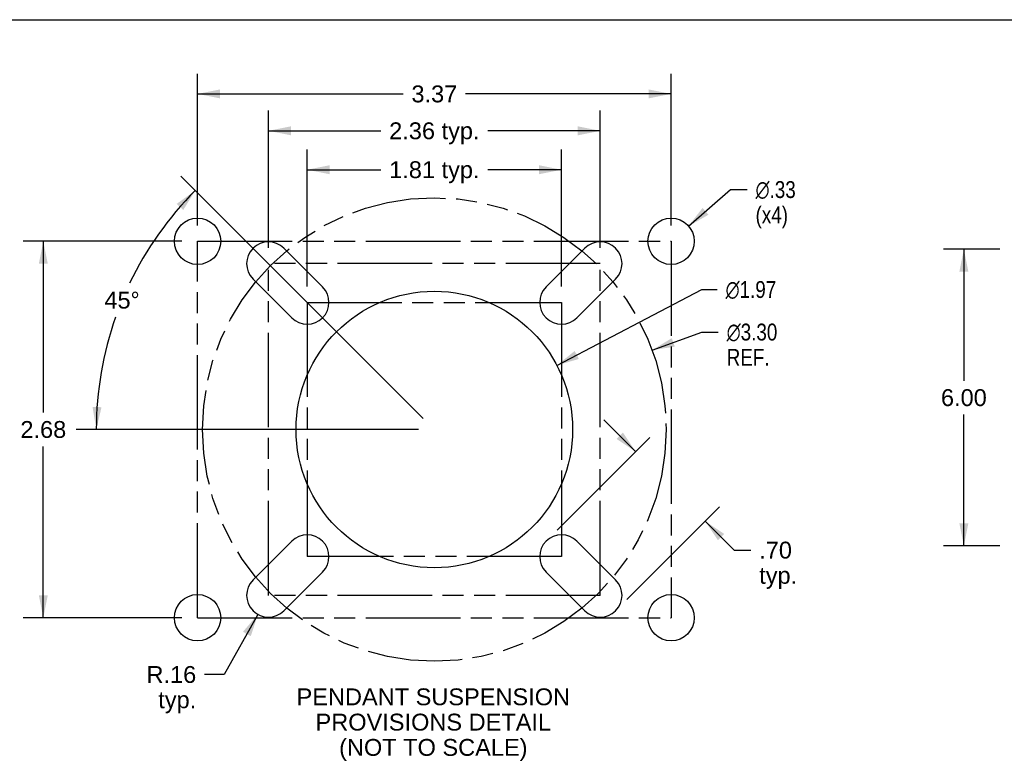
# Model space of a CAD drawing. Header units: inches. Extents: x 0 to 77.3, y 0 to 50.
# Tile 34 of 51: x 35.2 to 55.1, y 35 to 50. Entities that reach past the tile are written whole.
import ezdxf

# ---------------------------------------------------------------- set-up
doc = ezdxf.new("R2010")
doc.units = ezdxf.units.IN
doc.header["$LTSCALE"] = 4.25
doc.header["$MEASUREMENT"] = 0
doc.linetypes.add('PHANTOM', pattern=[0.8, 0.45, -0.05, 0.1, -0.05, 0.1, -0.05])
doc.layers.get('0').update_dxf_attribs({"linetype": 'CONTINUOUS'})
doc.layers.add('DEFAULT_3', color=7, linetype='PHANTOM')
doc.layers.add('DIMENSIONS', color=7, linetype='CONTINUOUS')
doc.styles.get("Standard").update_dxf_attribs({"font": 'arial.ttf'})
doc.styles.add('TEXTSTYLE_1', font='gdt', dxfattribs={"width": 0.8})
doc.dimstyles.new('DIMSTYLE_1', dxfattribs={"dimtxt": 0.340909, "dimasz": 0.454545, "dimexe": 0.09, "dimexo": 0.07, "dimgap": 0.0375, "dimtad": 0, "dimtih": 1, "dimtoh": 1, "dimzin": 4, "dimdsep": 46, "dimtxsty": 'Standard', "dimblk": '_FILLED', "dimblk1": '_FILLED', "dimblk2": '_FILLED', "dimcen": 0.09, "dimadec": 3, "dimazin": 1, "dimtfac": 1, "dimtdec": 3, "dimtofl": 0, "dimtmove": 0, "dimatfit": 3, "dimldrblk": '_FILLED', "dimfxl": 0, "dimtolj": 1, "dimtzin": 4, "dimarcsym": 0})
doc.dimstyles.new('DIMSTYLE_2', dxfattribs={"dimtxt": 0.340909, "dimasz": 0.454545, "dimexe": 0.09, "dimexo": 0.07, "dimgap": 0.0375, "dimtad": 0, "dimtih": 1, "dimtoh": 1, "dimlfac": 0.352, "dimzin": 4, "dimdsep": 46, "dimtxsty": 'Standard', "dimblk": '_FILLED', "dimblk1": '_FILLED', "dimblk2": '_FILLED', "dimcen": 0.09, "dimadec": 3, "dimazin": 1, "dimtfac": 1, "dimtdec": 3, "dimtofl": 0, "dimtmove": 0, "dimatfit": 3, "dimldrblk": '_FILLED', "dimfxl": 0, "dimtolj": 1, "dimtzin": 4, "dimarcsym": 0})
doc.dimstyles.new('DIMSTYLE_3', dxfattribs={"dimtxt": 0.340909, "dimasz": 0.454545, "dimexe": 0.09, "dimexo": 0.07, "dimgap": 0.09, "dimtad": 0, "dimtih": 1, "dimtoh": 1, "dimlfac": 0.352, "dimzin": 4, "dimdsep": 46, "dimtxsty": 'Standard', "dimblk": '_FILLED', "dimblk1": '_FILLED', "dimblk2": '_FILLED', "dimcen": 0.09, "dimadec": 3, "dimazin": 1, "dimtfac": 1, "dimtdec": 3, "dimtofl": 0, "dimtmove": 0, "dimatfit": 1, "dimldrblk": '_FILLED', "dimfxl": 0, "dimtolj": 1, "dimtzin": 4, "dimarcsym": 0})
doc.dimstyles.new('DIMSTYLE_4', dxfattribs={"dimtxt": 0.340909, "dimasz": 0.454545, "dimexe": 0.09, "dimexo": 0.07, "dimgap": 0.09, "dimtad": 0, "dimtih": 1, "dimtoh": 1, "dimlfac": 0.352, "dimzin": 4, "dimdsep": 46, "dimtxsty": 'Standard', "dimblk": '_FILLED', "dimblk1": '_FILLED', "dimblk2": '_FILLED', "dimcen": 0.09, "dimadec": 3, "dimazin": 1, "dimtfac": 1, "dimtdec": 3, "dimtofl": 0, "dimtmove": 0, "dimatfit": 3, "dimldrblk": '_FILLED', "dimfxl": 0, "dimtolj": 1, "dimtzin": 4, "dimarcsym": 0})
doc.dimstyles.new('DIMSTYLE_5', dxfattribs={"dimtxt": 0.340909, "dimasz": 0.454545, "dimexe": 0.09, "dimexo": 0.07, "dimgap": 0.0375, "dimtad": 0, "dimtih": 1, "dimtoh": 1, "dimdec": 5, "dimlfac": 0.352, "dimzin": 4, "dimdsep": 46, "dimtxsty": 'Standard', "dimblk": '_FILLED', "dimblk1": '_FILLED', "dimblk2": '_FILLED', "dimcen": 0.09, "dimadec": 3, "dimazin": 1, "dimtfac": 1, "dimtdec": 3, "dimtofl": 0, "dimtmove": 0, "dimatfit": 3, "dimldrblk": '_FILLED', "dimfxl": 0, "dimtolj": 1, "dimtzin": 4, "dimarcsym": 0})

# ---------------------------------------------------------------- blocks, each defined once
blk = doc.blocks.new('_FILLED')
at = {"color": 0, "linetype": 'ByBlock'}
blk.add_solid([(0, 0), (-1, 0.2), (-1, -0.2)], dxfattribs=at)
blk = doc.blocks.new('*D2')
at = {"layer": 'DIMENSIONS', "color": 2, "linetype": 'Continuous'}
for p, q in [((54.995, 45.355), (53.857, 45.355)), ((54.266, 45.355), (54.266, 42.696)), ((54.266, 39.355), (54.266, 42.014)), ((54.995, 39.355), (53.857, 39.355))]:
    blk.add_line(p, q, dxfattribs=at)
at = {"layer": 'DIMENSIONS', "color": 2, "linetype": 'Continuous', "xscale": 0.4545454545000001, "yscale": 0.4545454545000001, "zscale": 0.4545454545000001}
for p, rotation in [((54.266, 45.355), 90), ((54.266, 39.355), 270)]:
    blk.add_blockref('_FILLED', p, dxfattribs=dict(at, rotation=rotation))
at = {"layer": 'DIMENSIONS', "color": 2, "linetype": 'Continuous', "insert": (54.266, 42.525), "char_height": 0.3409, "width": 0.92641, "attachment_point": 2, "line_spacing_factor": 0.9}
blk.add_mtext('6.00', dxfattribs=at)
blk = doc.blocks.new('*D13')
at = {"layer": 'DIMENSIONS', "color": 2, "linetype": 'Continuous'}
for p, q in [((47.63, 41.261), (46.987, 41.904)), ((46.044, 39.675), (47.919, 41.551)), ((47.45, 38.269), (49.325, 40.144)), ((49.036, 39.855), (49.621, 39.27)), ((49.621, 39.27), (49.958, 39.27))]:
    blk.add_line(p, q, dxfattribs=at)
at = {"layer": 'DIMENSIONS', "color": 2, "linetype": 'Continuous', "xscale": 0.4545454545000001, "yscale": 0.4545454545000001, "zscale": 0.4545454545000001}
for p, rotation in [((47.63, 41.261), 315), ((49.036, 39.855), 135)]:
    blk.add_blockref('_FILLED', p, dxfattribs=dict(at, rotation=rotation))
at = {"layer": 'DIMENSIONS', "color": 2, "linetype": 'Continuous', "insert": (50.128, 39.441), "char_height": 0.3409, "width": 0.76673, "attachment_point": 1, "line_spacing_factor": 0.9}
blk.add_mtext('.70\\Ptyp.', dxfattribs=at)
blk = doc.blocks.new('*D14')
at = {"layer": 'DIMENSIONS', "color": 2, "linetype": 'Continuous'}
for p, q in [((47.963, 43.316), (48.965, 43.681)), ((48.965, 43.681), (49.3, 43.681))]:
    blk.add_line(p, q, dxfattribs=at)
at = {"layer": 'DIMENSIONS', "color": 2, "linetype": 'Continuous', "xscale": 0.4545454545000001, "yscale": 0.4545454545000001, "zscale": 0.4545454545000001, "rotation": 200.0343054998}
blk.add_blockref('_FILLED', (47.963, 43.316), dxfattribs=at)
at = {"layer": 'DIMENSIONS', "color": 2, "linetype": 'Continuous', "insert": (49.47, 43.852), "char_height": 0.34091, "width": 1.38096, "attachment_point": 1, "line_spacing_factor": 0.9, "style": 'TEXTSTYLE_1'}
blk.add_mtext('{\\fgdt;n}\\fArial;3.30\\PREF.', dxfattribs=at)
blk = doc.blocks.new('*D15')
at = {"layer": 'DIMENSIONS', "color": 2, "linetype": 'Continuous'}
for p, q in [((40.988, 44.6), (40.988, 47.374)), ((46.13, 44.6), (46.13, 47.374)), ((40.988, 46.965), (42.476, 46.965)), ((46.13, 46.965), (44.642, 46.965))]:
    blk.add_line(p, q, dxfattribs=at)
at = {"layer": 'DIMENSIONS', "color": 2, "linetype": 'Continuous', "xscale": 0.4545454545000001, "yscale": 0.4545454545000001, "zscale": 0.4545454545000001, "rotation": 180}
blk.add_blockref('_FILLED', (40.988, 46.965), dxfattribs=at)
at = {"layer": 'DIMENSIONS', "color": 2, "linetype": 'Continuous', "xscale": 0.4545454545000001, "yscale": 0.4545454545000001, "zscale": 0.4545454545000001}
blk.add_blockref('_FILLED', (46.13, 46.965), dxfattribs=at)
at = {"layer": 'DIMENSIONS', "color": 2, "linetype": 'Continuous', "insert": (43.559, 47.136), "char_height": 0.3409, "width": 1.82494, "attachment_point": 2, "line_spacing_factor": 0.9}
blk.add_mtext('1.81 typ.', dxfattribs=at)
blk = doc.blocks.new('*D16')
at = {"layer": 'DIMENSIONS', "color": 2, "linetype": 'Continuous'}
for p, q in [((39.99, 37.971), (39.312, 36.755)), ((39.312, 36.755), (38.914, 36.755))]:
    blk.add_line(p, q, dxfattribs=at)
at = {"layer": 'DIMENSIONS', "color": 2, "linetype": 'Continuous', "xscale": 0.4545454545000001, "yscale": 0.4545454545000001, "zscale": 0.4545454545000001, "rotation": 60.873855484}
blk.add_blockref('_FILLED', (39.99, 37.971), dxfattribs=at)
at = {"layer": 'DIMENSIONS', "color": 2, "linetype": 'Continuous', "insert": (38.744, 36.925), "char_height": 0.3409, "width": 1.00498, "attachment_point": 3, "line_spacing_factor": 0.9}
blk.add_mtext('R.16\\Ptyp.', dxfattribs=at)
blk = doc.blocks.new('*D18')
at = {"layer": 'DIMENSIONS', "color": 2, "linetype": 'Continuous'}
for p, q in [((40.204, 45.383), (40.204, 48.161)), ((46.914, 45.383), (46.914, 48.161)), ((40.204, 47.752), (42.476, 47.752)), ((46.914, 47.752), (44.642, 47.752))]:
    blk.add_line(p, q, dxfattribs=at)
at = {"layer": 'DIMENSIONS', "color": 2, "linetype": 'Continuous', "xscale": 0.4545454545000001, "yscale": 0.4545454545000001, "zscale": 0.4545454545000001, "rotation": 180}
blk.add_blockref('_FILLED', (40.204, 47.752), dxfattribs=at)
at = {"layer": 'DIMENSIONS', "color": 2, "linetype": 'Continuous', "xscale": 0.4545454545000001, "yscale": 0.4545454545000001, "zscale": 0.4545454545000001}
blk.add_blockref('_FILLED', (46.914, 47.752), dxfattribs=at)
at = {"layer": 'DIMENSIONS', "color": 2, "linetype": 'Continuous', "insert": (43.559, 47.923), "char_height": 0.3409, "width": 1.82494, "attachment_point": 2, "line_spacing_factor": 0.9}
blk.add_mtext('2.36 typ.', dxfattribs=at)
blk = doc.blocks.new('*D19')
at = {"layer": 'DIMENSIONS', "color": 2, "linetype": 'Continuous'}
for p, q in [((38.772, 45.835), (38.772, 48.908)), ((48.346, 45.835), (48.346, 48.908)), ((38.772, 48.499), (42.925, 48.499)), ((48.346, 48.499), (44.192, 48.499))]:
    blk.add_line(p, q, dxfattribs=at)
at = {"layer": 'DIMENSIONS', "color": 2, "linetype": 'Continuous', "xscale": 0.4545454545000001, "yscale": 0.4545454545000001, "zscale": 0.4545454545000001, "rotation": 180}
blk.add_blockref('_FILLED', (38.772, 48.499), dxfattribs=at)
at = {"layer": 'DIMENSIONS', "color": 2, "linetype": 'Continuous', "xscale": 0.4545454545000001, "yscale": 0.4545454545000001, "zscale": 0.4545454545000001}
blk.add_blockref('_FILLED', (48.346, 48.499), dxfattribs=at)
at = {"layer": 'DIMENSIONS', "color": 2, "linetype": 'Continuous', "insert": (43.559, 48.669), "char_height": 0.3409, "width": 0.92641, "attachment_point": 2, "line_spacing_factor": 0.9}
blk.add_mtext('3.37', dxfattribs=at)
blk = doc.blocks.new('*D20')
at = {"layer": 'DIMENSIONS', "color": 2, "linetype": 'Continuous'}
for p, q in [((48.699, 45.825), (49.549, 46.563)), ((49.549, 46.563), (49.884, 46.563))]:
    blk.add_line(p, q, dxfattribs=at)
at = {"layer": 'DIMENSIONS', "color": 2, "linetype": 'Continuous', "xscale": 0.4545454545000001, "yscale": 0.4545454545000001, "zscale": 0.4545454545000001, "rotation": 221.0094031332}
blk.add_blockref('_FILLED', (48.699, 45.825), dxfattribs=at)
at = {"layer": 'DIMENSIONS', "color": 2, "linetype": 'Continuous', "insert": (50.054, 46.734), "char_height": 0.34091, "width": 1.11609, "attachment_point": 1, "line_spacing_factor": 0.9, "style": 'TEXTSTYLE_1'}
blk.add_mtext('{\\fgdt;n}\\fArial;.33\\P(x4)', dxfattribs=at)
blk = doc.blocks.new('*D21')
at = {"layer": 'DIMENSIONS', "color": 2, "linetype": 'Continuous'}
for p, q in [((38.454, 45.517), (35.242, 45.517)), ((35.652, 45.517), (35.652, 42.051)), ((35.652, 37.903), (35.652, 41.369)), ((38.454, 37.903), (35.242, 37.903))]:
    blk.add_line(p, q, dxfattribs=at)
at = {"layer": 'DIMENSIONS', "color": 2, "linetype": 'Continuous', "xscale": 0.4545454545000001, "yscale": 0.4545454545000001, "zscale": 0.4545454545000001}
for p, rotation in [((35.652, 45.517), 90), ((35.652, 37.903), 270)]:
    blk.add_blockref('_FILLED', p, dxfattribs=dict(at, rotation=rotation))
at = {"layer": 'DIMENSIONS', "color": 2, "linetype": 'Continuous', "insert": (35.652, 41.881), "char_height": 0.3409, "width": 0.92641, "attachment_point": 2, "line_spacing_factor": 0.9}
blk.add_mtext('2.68', dxfattribs=at)
blk = doc.blocks.new('*D22')
at = {"layer": 'DIMENSIONS', "color": 2, "linetype": 'Continuous'}
for p, q in [((46.036, 43.007), (48.969, 44.542)), ((48.969, 44.542), (49.277, 44.542))]:
    blk.add_line(p, q, dxfattribs=at)
at = {"layer": 'DIMENSIONS', "color": 2, "linetype": 'Continuous', "xscale": 0.4545454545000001, "yscale": 0.4545454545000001, "zscale": 0.4545454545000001, "rotation": 207.626917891}
blk.add_blockref('_FILLED', (46.036, 43.007), dxfattribs=at)
at = {"layer": 'DIMENSIONS', "color": 2, "linetype": 'Continuous', "insert": (49.448, 44.712), "char_height": 0.34091, "width": 1.38096, "attachment_point": 1, "line_spacing_factor": 0.9, "style": 'TEXTSTYLE_1'}
blk.add_mtext('{\\fgdt;n}\\fArial;1.97', dxfattribs=at)
blk = doc.blocks.new('*D23')
at = {"layer": 'DIMENSIONS', "color": 2, "linetype": 'Continuous'}
for p, q in [((43.334, 41.935), (38.436, 46.833)), ((43.241, 41.71), (36.314, 41.71))]:
    blk.add_line(p, q, dxfattribs=at)
for start, end in [(135, 154.3703), (160.5604, 180)]:
    blk.add_arc((43.559, 41.71), 6.836, start, end, dxfattribs=at)
for points in [[(38.481, 46.15), (38.725, 46.544), (38.348, 46.274)], [(36.647, 42.167), (36.723, 41.71), (36.829, 42.161)]]:
    blk.add_solid(points, dxfattribs=at)
at = {"layer": 'DIMENSIONS', "color": 2, "linetype": 'Continuous', "insert": (37.243, 44.497), "char_height": 0.34091, "width": 0.75701, "attachment_point": 2, "line_spacing_factor": 0.9}
blk.add_mtext('45\\fgdt;{\\fgdt;~}', dxfattribs=at)

msp = doc.modelspace()

# ---------------------------------------------------------------- linework, layer by layer
at = {"color": 7, "linetype": 'Continuous'}
msp.add_line((0, 50), (77.272727, 50), dxfattribs=at)
at = {"color": 3, "linetype": 'Continuous'}
for p, q in [((40.515436, 45.376264), (41.298878, 44.592822)), ((45.818737, 44.592822), (46.602179, 45.376264)), ((40.676142, 43.970086), (39.8927, 44.753528)), ((47.224915, 44.753528), (46.441473, 43.970086)), ((39.8927, 38.666785), (40.676142, 39.450227)), ((46.441473, 39.450227), (47.224915, 38.666785)), ((41.298878, 38.827491), (40.515436, 38.044049)), ((46.602179, 38.044049), (45.818737, 38.827491))]:
    msp.add_line(p, q, dxfattribs=at)
for centre, radius in [((38.771876, 45.516975), 0.46875), ((48.345739, 45.516975), 0.46875), ((43.558808, 41.710157), 2.796165), ((38.771876, 37.903338), 0.46875), ((48.345739, 37.903338), 0.46875)]:
    msp.add_circle(centre, radius, dxfattribs=at)
for centre, start, end in [((40.204068, 45.064896), 45, 225), ((46.913547, 45.064896), 315, 135), ((40.98751, 44.281454), 225, 45), ((46.130105, 44.281454), 135, 315), ((40.98751, 39.138859), 315, 135), ((46.130105, 39.138859), 45, 225), ((40.204068, 38.355417), 135, 315), ((46.913547, 38.355417), 225, 45)]:
    msp.add_arc(centre, 0.440341, start, end, dxfattribs=at)
at = {"layer": 'DEFAULT_3', "color": 8, "linetype": 'PHANTOM'}
for p, q in [((38.771876, 37.903338), (38.771876, 45.516975)), ((38.771876, 45.516975), (48.345739, 45.516975)), ((48.345739, 45.516975), (48.345739, 37.903338)), ((40.204068, 38.355417), (40.204068, 45.064896)), ((46.913547, 45.064896), (40.204068, 45.064896)), ((46.913547, 38.355417), (46.913547, 45.064896)), ((40.98751, 44.281454), (40.98751, 39.138859)), ((40.98751, 44.281454), (46.130105, 44.281454)), ((46.130105, 44.281454), (46.130105, 39.138859)), ((46.130105, 39.138859), (40.98751, 39.138859)), ((46.913547, 38.355417), (40.204068, 38.355417)), ((38.771876, 37.903338), (48.345739, 37.903338))]:
    msp.add_line(p, q, dxfattribs=at)
msp.add_circle((43.558808, 41.710157), 4.6875, dxfattribs=at)

# ---------------------------------------------------------------- texts
at = {"layer": 'DIMENSIONS', "color": 2, "linetype": 'Continuous', "insert": (43.537931, 36.473035), "char_height": 0.34090909, "width": 5.51917878, "attachment_point": 2, "line_spacing_factor": 0.9}
msp.add_mtext('PENDANT SUSPENSION\\PPROVISIONS DETAIL\\P(NOT TO SCALE)', dxfattribs=at)

# ---------------------------------------------------------------- dimensions: what is measured, and where the dimension line sits
at = {"layer": 'DIMENSIONS', "color": 2, "linetype": 'Continuous'}
dim = msp.add_linear_dim(base=(48.345739, 48.498927), p1=(38.771876, 45.765157), p2=(48.345739, 45.765157), dimstyle='DIMSTYLE_2', dxfattribs=at)
dim.commit()
dim.dimension.update_dxf_attribs({"geometry": '*D19', "text_midpoint": (43.558364, 48.497026), "dimtype": 160})
for base, p1, p2, angle, text, picture, middle in [((40.204068, 47.752164), (46.913547, 45.313078), (40.204068, 45.313078), 180, '<> typ.', '*D18', (43.558808, 47.752164)), ((47.629784, 41.261274), (47.400406, 38.21954), (45.994228, 39.625718), 135, '<>\\Ptyp.', '*D13', (50.511324, 39.014475))]:
    dim = msp.add_linear_dim(base=base, p1=p1, p2=p2, angle=angle, text=text, dimstyle='DIMSTYLE_2', dxfattribs=at)
    dim.commit()
    dim.dimension.update_dxf_attribs({"geometry": picture, "text_midpoint": middle, "dimtype": 160})
dim = msp.add_linear_dim(base=(46.130105, 46.965372), p1=(40.98751, 44.529636), p2=(46.130105, 44.529636), text='<> typ.', dimstyle='DIMSTYLE_2', dxfattribs=at)
dim.commit()
dim.dimension.update_dxf_attribs({"geometry": '*D15', "text_midpoint": (43.558808, 46.965372), "dimtype": 160})
dim = msp.add_angular_dim_2l(base=(37.2432285, 44.326155), line1=((43.4316539, 41.8373102), (43.3833165, 41.8856476)), line2=((43.3789851, 41.7101565), (43.3106258, 41.7101565)), dimstyle='DIMSTYLE_5', dxfattribs=at)
dim.commit()
dim.dimension.update_dxf_attribs({"geometry": '*D23', "text_midpoint": (37.2432285, 44.326155), "dimtype": 162})
for p1, p2, text, picture, middle in [((48.699459, 45.82456), (47.99202, 45.209389), '%%c<>\\P(x4)', '*D20', (50.612255, 46.30746)), ((46.03617, 43.006773), (41.081445, 40.41354), '%%c<>', '*D22', (50.13825, 44.541924)), ((47.962656, 43.316013), (39.154959, 40.1043), '%%c<>\\PREF.', '*D14', (50.160704, 43.425773))]:
    dim = msp.add_diameter_dim_2p(p1=p1, p2=p2, text=text, dimstyle='DIMSTYLE_3', override={"dimpost": '<>'}, dxfattribs=at)
    dim.commit()
    dim.dimension.update_dxf_attribs({"geometry": picture, "text_midpoint": middle, "dimtype": 163})
for base, p1, p2, angle, dimstyle, picture, middle in [((35.651523, 37.903338), (38.523694, 45.516975), (38.523694, 37.903338), 270, 'DIMSTYLE_2', '*D21', (35.646644, 41.708256)), ((54.266054, 45.354909), (55.064616, 39.354909), (55.064616, 45.354909), 90, 'DIMSTYLE_1', '*D2', (54.263712, 42.35301))]:
    dim = msp.add_linear_dim(base=base, p1=p1, p2=p2, angle=angle, dimstyle=dimstyle, dxfattribs=at)
    dim.commit()
    dim.dimension.update_dxf_attribs({"geometry": picture, "text_midpoint": middle, "dimtype": 160})
dim = msp.add_radius_dim(center=(40.20406802, 38.35541698), mpoint=(39.98973911, 37.97075709), text='R<>\\Ptyp.', dimstyle='DIMSTYLE_4', override={"dimpost": '<>'}, dxfattribs=at)
dim.commit()
dim.dimension.update_dxf_attribs({"geometry": '*D16', "text_midpoint": (38.24153544, 36.49910113), "dimtype": 164})

doc.saveas('drawing.dxf')
